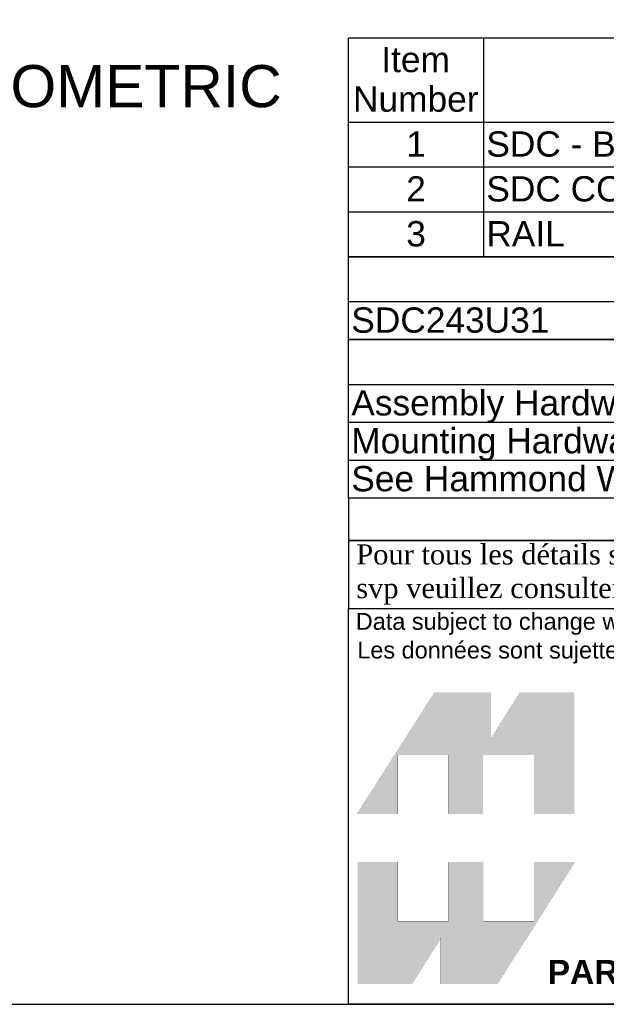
# Model space of a CAD drawing. Header units: inches. Extents: x 0 to 100, y 0 to 75.
# Tile 4 of 13: x 72 to 86, y 0 to 23. Entities that reach past the tile are written whole.
import ezdxf
from ezdxf import colors
from ezdxf.entities.mleader import LeaderData, LeaderLine
from ezdxf.enums import TextEntityAlignment as Align
from ezdxf.math import Vec2, Vec3

# ---------------------------------------------------------------- set-up
doc = ezdxf.new("R2010")
doc.units = ezdxf.units.IN
doc.header["$MEASUREMENT"] = 0
doc.layers.add('Default', color=7, linetype='Continuous')
doc.styles.add('SEACAD_Arial', font='arial.ttf')
doc.styles.add('SEACAD_ArialB', font='arialbd.ttf')

# ---------------------------------------------------------------- blocks, each defined once
blk = doc.blocks.new('SE')
at = {"color": 7, "linetype": 'Continuous'}
for p, q in [((83.098, 22.946), (83.098, 20.942)), ((96.636, 22.946), (96.636, 20.942)), ((79.892, 20.942), (99.927, 20.942)), ((83.098, 20.942), (83.098, 19.876)), ((96.636, 20.942), (96.636, 19.876)), ((79.892, 19.876), (99.927, 19.876)), ((83.098, 19.876), (83.098, 18.811)), ((96.636, 19.876), (96.636, 18.811)), ((79.892, 18.811), (99.927, 18.811)), ((83.098, 18.811), (83.098, 17.745)), ((96.636, 18.811), (96.636, 17.745))]:
    blk.add_line(p, q, dxfattribs=at)
blk.add_lwpolyline([(79.892, 17.745), (79.892, 22.946), (99.927, 22.946), (99.927, 17.745), (79.892, 17.745)], dxfattribs=at)
at = {"color": 7, "linetype": 'Continuous', "style": 'SEACAD_Arial'}
for s, p in [('Item', (80.667, 22.727)), ('Title', (89.072, 22.257)), ('Quantity', (96.723, 22.257)), ('Number', (79.995, 21.788)), ('1', (81.26, 20.722)), ('SDC - BODY', (83.162, 20.722)), ('1', (98.047, 20.722)), ('2', (81.26, 19.657)), ('SDC COVER ASSEMBLY', (83.162, 19.657)), ('1', (98.047, 19.657)), ('3', (81.26, 18.591)), ('RAIL', (83.162, 18.591)), ('4', (98.047, 18.591))]:
    blk.add_text(s, height=0.6, dxfattribs=at).set_placement(p, align=Align.TOP_LEFT)
blk = doc.blocks.new('SE1')
at = {"color": 7, "linetype": 'Continuous'}
for p, q in [((79.892, 16.68), (99.931, 16.68)), ((86.555, 16.68), (86.555, 15.78))]:
    blk.add_line(p, q, dxfattribs=at)
blk.add_lwpolyline([(79.892, 15.78), (79.892, 17.745), (99.931, 17.745), (99.931, 15.78), (79.892, 15.78)], dxfattribs=at)
for s, style, p in [('PART NUMBERS', 'SEACAD_ArialB', (86.585, 17.526)), ('SDC243U31', 'SEACAD_Arial', (79.955, 16.543)), ('PAINTED BLACK TEXTURED', 'SEACAD_Arial', (86.618, 16.543))]:
    blk.add_text(s, height=0.6, dxfattribs=dict(at, style=style)).set_placement(p, align=Align.TOP_LEFT)
blk = doc.blocks.new('SE2')
at = {"color": 7, "linetype": 'Continuous'}
for p, q in [((79.892, 14.715), (99.946, 14.715)), ((79.892, 13.815), (99.946, 13.815)), ((79.892, 12.915), (99.946, 12.915))]:
    blk.add_line(p, q, dxfattribs=at)
blk.add_lwpolyline([(79.892, 12.015), (79.892, 15.78), (99.946, 15.78), (99.946, 12.015), (79.892, 12.015)], dxfattribs=at)
for s, style, p in [('NOTES', 'SEACAD_ArialB', (88.499, 15.56)), ('Assembly Hardware Included', 'SEACAD_Arial', (79.955, 14.578)), ('Mounting Hardware Not Included', 'SEACAD_Arial', (79.955, 13.678)), ('See Hammond Website for Accessories (Door/Panel)', 'SEACAD_Arial', (79.955, 12.778))]:
    blk.add_text(s, height=0.6, dxfattribs=dict(at, style=style)).set_placement(p, align=Align.TOP_LEFT)
blk = doc.blocks.new('_DOT')
at = {"color": 0}
blk.add_line((0, 0), (-1, 0), dxfattribs=at)
at = {"color": 0, "const_width": 0.333}
blk.add_lwpolyline([(-0.1665, 0, 1), (0.1665, 0, 1)], format="xyb", close=True, dxfattribs=at)
blk = doc.blocks.new('Block1')
at = {"layer": 'Default', "linetype": 'Continuous'}
for points in [[(-0.0026, 0.7074), (0.1678, 0.7074), (0.1678, 0.9533), (0.3791, 0.9533), (0.3791, 0.7074), (0.5228, 0.7074), (0.5228, 0.9533), (0.7357, 0.9533), (0.7357, 0.7074), (0.9035, 0.7074), (0.9035, 1.2145), (0.6765, 1.2145), (0.5564, 1.0231), (0.5564, 1.2145), (0.3209, 1.2145)], [(0.9056, 0.5076), (0.7357, 0.5076), (0.7357, 0.2617), (0.5244, 0.2617), (0.5244, 0.5076), (0.3791, 0.5076), (0.3791, 0.2617), (0.1678, 0.2617), (0.1678, 0.5076), (0, 0.5076), (0, 0), (0.2271, 0), (0.3471, 0.1914), (0.3471, 0), (0.5826, 0)]]:
    blk.add_hatch(color=7, dxfattribs=at).paths.add_polyline_path(points)
at = {"layer": 'Default', "color": 7, "linetype": 'Continuous', "const_width": 0.00035}
for points in [[(-0.0026, 0.7074), (0.3209, 1.2145), (0.5564, 1.2145), (0.5564, 1.0231), (0.6765, 1.2145), (0.9035, 1.2145), (0.9035, 0.7074), (0.7357, 0.7074), (0.7357, 0.9533), (0.5228, 0.9533), (0.5228, 0.7074), (0.3791, 0.7074), (0.3791, 0.9533), (0.1678, 0.9533), (0.1678, 0.7074), (-0.0026, 0.7074)], [(0.9056, 0.5076), (0.5826, 0), (0.3471, 0), (0.3471, 0.1914), (0.2271, 0), (0, 0), (0, 0.5076), (0.1678, 0.5076), (0.1678, 0.2617), (0.3791, 0.2617), (0.3791, 0.5076), (0.5244, 0.5076), (0.5244, 0.2617), (0.7357, 0.2617), (0.7357, 0.5076), (0.9056, 0.5076)]]:
    blk.add_lwpolyline(points, close=True, dxfattribs=at)
blk = doc.blocks.new('Block13')
at = {"layer": 'Default', "color": 7, "linetype": 'Continuous'}
for p, q in [((0, 0), (0, 1.6479)), ((0, 1.6479), (3.5155, 1.6479)), ((3.5155, 0), (0, 0))]:
    blk.add_line(p, q, dxfattribs=at)
at = {"layer": 'Default', "color": 7}
blk.add_blockref('Block1', (0.0371, 0.0841), dxfattribs=at)
at = {"layer": 'Default', "attachment_point": 1}
for s, insert, char_height, width in [('{\\fArial|b0||i0||c0|p34;\\C7;\\H7.e-002;\\W1.;\\T1.;Data subject to change without notice. Isometric drawing not to scale.}', (0.0298, 1.6292), 0.07, 3.486391), ('{\\fArial|b0||i0||c0|p34;\\C7;\\H7.e-002;\\W1.;\\T1.;Les données sont sujettes à changement sans préavis.}', (0.0359, 1.5097), 0.07, 3.235631), ('{\\fArial|b1||i0||c0|p34;\\C7;\\H0.1;\\W1.;PART NO. \\P}', (0.8294, 0.1844), 0.1, 0.655523)]:
    blk.add_mtext(s, dxfattribs=dict(at, insert=insert, char_height=char_height, width=width))
blk = doc.blocks.new('Block11')
at = {"layer": 'Default', "color": 7}
blk.add_blockref('Block13', (0, 0), dxfattribs=at)
blk = doc.blocks.new('Block10')
at = {"layer": 'Default', "color": 7}
blk.add_blockref('Block11', (0, 0), dxfattribs=at)
blk = doc.blocks.new('Block222')
at = {"layer": 'Default', "color": 7, "linetype": 'Continuous'}
blk.add_line((121.713, -88.163), (174.446, -88.163), dxfattribs=at)
at = {"layer": 'Default', "color": 7, "xscale": 15, "yscale": 15, "zscale": 15}
blk.add_blockref('Block10', (121.713, -88.163), dxfattribs=at)
at = {"layer": 'Default', "color": 7, "linetype": 'Continuous'}
ml = blk.add_multileader_mtext('Standard', dxfattribs=at)
ml.set_content('{\\pxsm0.9;\\fArial|b1||i0||c0|p34;\\W1.;SDC243U31BK\\P}', color=7)
ml.set_leader_properties()
ml.set_arrow_properties(name='DOT')
ml.build(insert=Vec2(0, 0))
ml.multileader.update_dxf_attribs({"leader_type": 0, "dogleg_length": 0, "arrow_head_size": 2.25})
ctx = ml.context
ctx.base_point, ctx.char_height, ctx.arrow_head_size, ctx.landing_gap_size = Vec3(151.269, -85.88), 2.25, 2.25, 0.787
ctx.text_align_type = 1
notes = []
notes.append((ctx, [(0, (0, 0, 0), (0, 0), (1, 0), 1, [])]))
ctx.mtext.insert, ctx.mtext.alignment = Vec3(162.383, -84.733), 2
for ctx, leaders in notes:
    for number, flags, end, landing, length, lines in leaders:
        leader = LeaderData()
        leader.index, (leader.has_last_leader_line, leader.has_dogleg_vector, leader.attachment_direction) = number, flags
        leader.last_leader_point, leader.dogleg_vector, leader.dogleg_length = Vec3(end), Vec3(landing), length
        for number, points, colour, breaks in lines:
            line = LeaderLine()
            line.index, line.vertices, line.color, line.breaks = number, Vec3.list(points), colors.encode_raw_color(colour), breaks
            leader.lines.append(line)
        ctx.leaders.append(leader)

msp = doc.modelspace()

# ---------------------------------------------------------------- linework, layer by layer
at = {"layer": 'Default', "color": 7, "linetype": 'Continuous'}
msp.add_line((0, 0), (99.938, 0), dxfattribs=at)
for points in [[(79.892, 12.015), (79.892, 11.008), (99.939, 11.008), (99.939, 12.015), (79.892, 12.015)], [(79.892, 11.008), (79.892, 9.396), (99.937, 9.396), (99.937, 11.008), (79.892, 11.008)]]:
    msp.add_lwpolyline(points, dxfattribs=at)

# ---------------------------------------------------------------- block references
for name in ['SE', 'SE1', 'SE2']:
    msp.add_blockref(name, (0, 0))
at = {"layer": 'Default', "color": 7, "xscale": 0.38, "yscale": 0.38, "zscale": 0.38}
msp.add_blockref('Block222', (33.641, 33.505), dxfattribs=at)

# ---------------------------------------------------------------- texts
at = {"layer": 'Default', "color": 7, "linetype": 'Continuous', "style": 'SEACAD_Arial'}
msp.add_text('ISOMETRIC', height=1, dxfattribs=at).set_placement((70.542, 22.295), align=Align.TOP_LEFT)
at = {"layer": 'Default', "insert": (79.892, 10.202), "char_height": 0.479, "width": 20.24581, "attachment_point": 4}
msp.add_mtext('{\\fTimes New Roman|b0||i0||c0|p34;\\C7;\\H0.479;\\W1.; Pour tous les détails sur nos produits, \\P}{\\fTimes New Roman|b0||i0||c0|p34;\\C7;\\H0.479;\\W1.; svp veuillez consulter notre site www.hammondmfg.com                   }', dxfattribs=at)

doc.saveas('drawing.dxf')
